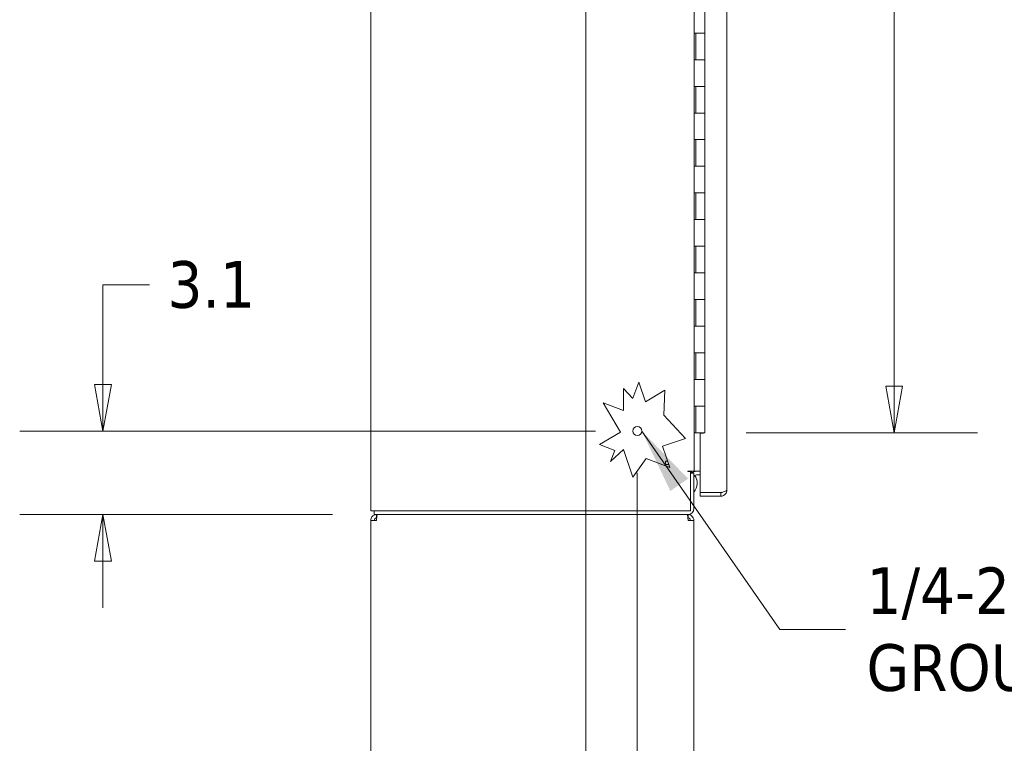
# Model space of a CAD drawing. Header units: inches. Extents: x 15 to 411, y 12 to 253.
# Tile 17 of 88: x 15 to 52, y 118 to 146. Entities that reach past the tile are written whole.
import ezdxf

# ---------------------------------------------------------------- set-up
doc = ezdxf.new("R2010")
doc.units = ezdxf.units.IN
doc.header["$LTSCALE"] = 25
doc.header["$MEASUREMENT"] = 0
doc.layers.get('0').update_dxf_attribs({"lineweight": 0})
for name, color, linetype, lineweight in [('Dimension (ANSI)', 7, 'Continuous', 5), ('Section Line (ANSI)', 7, 'Continuous', 5), ('Symbol (ANSI)', 7, 'Continuous', 5), ('Visible (ANSI)', 7, 'Continuous', 5)]:
    doc.layers.add(name, color=color, linetype=linetype, lineweight=lineweight)
doc.styles.add('ROMANS', font='tahoma.ttf')
doc.dimstyles.new('Default (ANSI)', dxfattribs={"dimscale": 25, "dimtxt": 0.07, "dimasz": 0.07, "dimexe": 0.125, "dimexo": 0.0625, "dimgap": 0.031496, "dimtad": 0, "dimtih": 1, "dimtoh": 1, "dimrnd": 1e-08, "dimzin": 0, "dimdsep": 46, "dimtxsty": 'ROMANS', "dimblk": 'Filled-1', "dimcen": 0.09, "dimdle": 0.393701, "dimclrd": 256, "dimclre": 256, "dimclrt": 256, "dimadec": 0, "dimazin": 0, "dimtfac": 0.928571, "dimtofl": 0, "dimtmove": 0, "dimatfit": 3, "dimfxl": 0, "dimtolj": 1, "dimtzin": 0, "dimlwd": -1, "dimlwe": -1, "dimarcsym": 0})
doc.dimstyles.new('Default (ANSI)$7', dxfattribs={"dimscale": 25, "dimtxt": 0.07, "dimasz": 0.098425, "dimexe": 0.125, "dimexo": 0.0625, "dimgap": 0.031496, "dimtad": 0, "dimtih": 1, "dimtoh": 1, "dimrnd": 1e-08, "dimzin": 0, "dimdsep": 46, "dimtxsty": 'ROMANS', "dimblk": 'Filled-1', "dimcen": 0.09, "dimdle": 0.393701, "dimclrd": 256, "dimclre": 256, "dimclrt": 256, "dimadec": 0, "dimazin": 0, "dimtfac": 0.928571, "dimtofl": 0, "dimtmove": 0, "dimatfit": 3, "dimfxl": 0, "dimtolj": 1, "dimtzin": 0, "dimlwd": -1, "dimlwe": -1, "dimarcsym": 0})

# ---------------------------------------------------------------- blocks, each defined once
blk = doc.blocks.new('Filled-1')
at = {"color": 0}
for p, q in [((0, 0), (-1, 0.179)), ((-1, 0.179), (-1, -0.179)), ((-1, 0), (0, 0)), ((-1, -0.179), (0, 0))]:
    blk.add_line(p, q, dxfattribs=at)
at = {"color": 0, "flags": 128}
blk.add_lwpolyline([(-1, -0.179), (0, 0)], dxfattribs=at)
at = {"color": 0}
blk.add_solid([(-1, -0.179), (0, 0), (-1, 0.179), (-1, -0.179)], dxfattribs=at)
blk = doc.blocks.new('*D9')
at = {"layer": 'Defpoints', "color": 0}
for p in [(38.094, 130.086), (18.048, 126.952), (28.228, 126.952)]:
    blk.add_point(p, dxfattribs=at)
at = {"layer": 'Dimension (ANSI)'}
for p, q in [((18.048, 131.836), (18.048, 135.566)), ((18.048, 135.566), (19.798, 135.566)), ((36.531, 130.086), (14.923, 130.086)), ((26.665, 126.952), (14.923, 126.952)), ((18.048, 125.202), (18.048, 123.452))]:
    blk.add_line(p, q, dxfattribs=at)
at = {"layer": 'Dimension (ANSI)', "xscale": 1.75000000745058, "yscale": 1.75000000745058, "zscale": 1.75000000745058}
for p, rotation in [((18.048, 130.086), 270), ((18.048, 126.952), 90)]:
    blk.add_blockref('Filled-1', p, dxfattribs=dict(at, rotation=rotation))
at = {"layer": 'Dimension (ANSI)', "insert": (22.109, 135.566), "char_height": 1.75, "attachment_point": 5, "style": 'ROMANS'}
blk.add_mtext('\\A1;3.1', dxfattribs=at)
blk = doc.blocks.new('*D16')
at = {"layer": 'Defpoints', "color": 0}
for p in [(40.623, 196.014), (40.623, 130.014), (47.737, 130.014)]:
    blk.add_point(p, dxfattribs=at)
at = {"layer": 'Dimension (ANSI)'}
for p, q in [((42.185, 196.014), (50.862, 196.014)), ((47.737, 194.264), (47.737, 185.679)), ((47.737, 131.764), (47.737, 172.937)), ((42.185, 130.014), (50.862, 130.014))]:
    blk.add_line(p, q, dxfattribs=at)
at = {"layer": 'Dimension (ANSI)', "xscale": 1.75000000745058, "yscale": 1.75000000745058, "zscale": 1.75000000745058}
for p, rotation in [((47.737, 196.014), 90), ((47.737, 130.014), 270)]:
    blk.add_blockref('Filled-1', p, dxfattribs=dict(at, rotation=rotation))
at = {"layer": 'Dimension (ANSI)', "insert": (47.737, 179.308), "char_height": 1.75, "attachment_point": 5, "style": 'ROMANS'}
blk.add_mtext('\\A1;\\fTahoma|b0|i0;\\H1.7500;66.00\\P\\fTahoma|b0|i0;\\H1.7500;CONT.\\P\\fTahoma|b0|i0;\\H1.7500;HINGE\\P\\fTahoma|b0|i0;\\H1.7500;(2 PL.)', dxfattribs=at)
blk = doc.blocks.new('*D17')
at = {"layer": 'Defpoints', "color": 0}
for p in [(38.094, 130.086), (40.219, 112.171), (38.094, 108.024)]:
    blk.add_point(p, dxfattribs=at)
at = {"layer": 'Dimension (ANSI)'}
for p, q in [((38.094, 128.523), (38.094, 104.899)), ((40.219, 110.608), (40.219, 104.899)), ((36.344, 108.024), (34.594, 108.024)), ((41.969, 108.024), (44.543, 108.024))]:
    blk.add_line(p, q, dxfattribs=at)
at = {"layer": 'Dimension (ANSI)', "xscale": 1.75000000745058, "yscale": 1.75000000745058, "zscale": 1.75000000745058}
blk.add_blockref('Filled-1', (38.094, 108.024), dxfattribs=at)
at = {"layer": 'Dimension (ANSI)', "xscale": 1.75000000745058, "yscale": 1.75000000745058, "zscale": 1.75000000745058, "rotation": 180}
blk.add_blockref('Filled-1', (40.219, 108.024), dxfattribs=at)
at = {"layer": 'Dimension (ANSI)', "insert": (46.847, 108.024), "char_height": 1.75, "attachment_point": 5, "style": 'ROMANS'}
blk.add_mtext('\\A1;2.1', dxfattribs=at)
blk = doc.blocks.new('2dTransSection1')
at = {"layer": 'Section Line (ANSI)', "linetype": 'Continuous'}
blk.add_line((1.4466, 8.1231), (1.4466, 4.3981), dxfattribs=at)

msp = doc.modelspace()

# ---------------------------------------------------------------- linework, layer by layer
at = {"layer": 'Visible (ANSI)'}
for p, q in [((28.10251, 127.08589), (28.10251, 198.94289)), ((41.45289, 198.16164), (41.45289, 127.86714)), ((40.22751, 197.45189), (40.22751, 128.57689)), ((40.62262, 145.01439), (40.62262, 146.01439)), ((40.23036, 144.01439), (40.23036, 145.01439)), ((40.23036, 145.01439), (40.29895, 145.01439)), ((40.29262, 144.01439), (40.29262, 145.01439)), ((40.62262, 145.01439), (40.29895, 145.01439)), ((40.29895, 145.01439), (40.62262, 145.01439)), ((40.62262, 144.01439), (40.62262, 145.01439)), ((40.29895, 144.01439), (40.23036, 144.01439)), ((40.29895, 144.01439), (40.62262, 144.01439)), ((40.62262, 144.01439), (40.29895, 144.01439)), ((40.62262, 143.01439), (40.62262, 144.01439)), ((40.23036, 142.01439), (40.23036, 143.01439)), ((40.23036, 143.01439), (40.29895, 143.01439)), ((40.29262, 142.01439), (40.29262, 143.01439)), ((40.62262, 143.01439), (40.29895, 143.01439)), ((40.29895, 143.01439), (40.62262, 143.01439)), ((40.62262, 142.01439), (40.62262, 143.01439)), ((40.29895, 142.01439), (40.23036, 142.01439)), ((40.29895, 142.01439), (40.62262, 142.01439)), ((40.62262, 142.01439), (40.29895, 142.01439)), ((40.62262, 141.01439), (40.62262, 142.01439)), ((40.23036, 140.01439), (40.23036, 141.01439)), ((40.23036, 141.01439), (40.29895, 141.01439)), ((40.29262, 140.01439), (40.29262, 141.01439)), ((40.62262, 141.01439), (40.29895, 141.01439)), ((40.29895, 141.01439), (40.62262, 141.01439)), ((40.62262, 140.01439), (40.62262, 141.01439)), ((40.29895, 140.01439), (40.23036, 140.01439)), ((40.29895, 140.01439), (40.62262, 140.01439)), ((40.62262, 140.01439), (40.29895, 140.01439)), ((40.62262, 139.01439), (40.62262, 140.01439)), ((40.23036, 138.01439), (40.23036, 139.01439)), ((40.23036, 139.01439), (40.29895, 139.01439)), ((40.29262, 138.01439), (40.29262, 139.01439)), ((40.62262, 139.01439), (40.29895, 139.01439)), ((40.29895, 139.01439), (40.62262, 139.01439)), ((40.62262, 138.01439), (40.62262, 139.01439)), ((40.29895, 138.01439), (40.23036, 138.01439)), ((40.29895, 138.01439), (40.62262, 138.01439)), ((40.62262, 138.01439), (40.29895, 138.01439)), ((40.62262, 137.01439), (40.62262, 138.01439)), ((40.23036, 136.01439), (40.23036, 137.01439)), ((40.23036, 137.01439), (40.29895, 137.01439)), ((40.29262, 136.01439), (40.29262, 137.01439)), ((40.62262, 137.01439), (40.29895, 137.01439)), ((40.29895, 137.01439), (40.62262, 137.01439)), ((40.62262, 136.01439), (40.62262, 137.01439)), ((40.29895, 136.01439), (40.23036, 136.01439)), ((40.29895, 136.01439), (40.62262, 136.01439)), ((40.62262, 136.01439), (40.29895, 136.01439)), ((40.62262, 135.01439), (40.62262, 136.01439)), ((40.23036, 134.01439), (40.23036, 135.01439)), ((40.23036, 135.01439), (40.29895, 135.01439)), ((40.29262, 134.01439), (40.29262, 135.01439)), ((40.62262, 135.01439), (40.29895, 135.01439)), ((40.29895, 135.01439), (40.62262, 135.01439)), ((40.62262, 134.01439), (40.62262, 135.01439)), ((40.29895, 134.01439), (40.23036, 134.01439)), ((40.29895, 134.01439), (40.62262, 134.01439)), ((40.62262, 134.01439), (40.29895, 134.01439)), ((40.62262, 133.01439), (40.62262, 134.01439)), ((40.23036, 132.01439), (40.23036, 133.01439)), ((40.23036, 133.01439), (40.29895, 133.01439)), ((40.29262, 132.01439), (40.29262, 133.01439)), ((40.62262, 133.01439), (40.29895, 133.01439)), ((40.29895, 133.01439), (40.62262, 133.01439)), ((40.62262, 132.01439), (40.62262, 133.01439)), ((37.92904, 131.32276), (38.15198, 131.91597)), ((38.15198, 131.91597), (38.39964, 131.18164)), ((40.29895, 132.01439), (40.23036, 132.01439)), ((40.29895, 132.01439), (40.62262, 132.01439)), ((40.62262, 132.01439), (40.29895, 132.01439)), ((40.62262, 131.01439), (40.62262, 132.01439)), ((37.57703, 130.85641), (37.57703, 131.68005)), ((37.57703, 131.68005), (37.91763, 131.31593)), ((38.39964, 131.18164), (39.12262, 131.61446)), ((39.12262, 131.61446), (39.08917, 130.68196)), ((37.46624, 130.04788), (36.80952, 131.14485)), ((36.80952, 131.14485), (37.57703, 130.85641)), ((37.91763, 131.31593), (37.92904, 131.32276)), ((40.23036, 130.01439), (40.23036, 131.01439)), ((40.23036, 131.01439), (40.29895, 131.01439)), ((40.29262, 130.01439), (40.29262, 131.01439)), ((40.62262, 131.01439), (40.29895, 131.01439)), ((40.29895, 131.01439), (40.62262, 131.01439)), ((40.62262, 130.01439), (40.62262, 131.01439)), ((39.08917, 130.68196), (39.90827, 129.80627)), ((36.67892, 129.57655), (37.46624, 130.04788)), ((39.90827, 129.80627), (39.04659, 129.51566)), ((40.22751, 130.01439), (40.23036, 130.01439)), ((40.29262, 130.01439), (40.23036, 130.01439)), ((40.62262, 130.01439), (40.29262, 130.01439)), ((40.58289, 129.99876), (40.45289, 129.99876)), ((40.45289, 127.77409), (40.45289, 129.99876)), ((40.58289, 130.01439), (40.58289, 129.99876)), ((37.25291, 129.36083), (36.67892, 129.57655)), ((37.57584, 129.38862), (37.09395, 128.93787)), ((37.09395, 128.93787), (37.25291, 129.36083)), ((37.92592, 128.35061), (37.57584, 129.38862)), ((39.04659, 129.51566), (39.31505, 128.71966)), ((38.42884, 129.05271), (37.92592, 128.35061)), ((39.31505, 128.71966), (38.42884, 129.05271)), ((39.23673, 128.95189), (39.15601, 128.95189)), ((39.15601, 128.82689), (39.15601, 128.95189)), ((39.27889, 128.82689), (39.14701, 128.82689)), ((39.14701, 128.82689), (39.14701, 128.78281)), ((39.15601, 128.82689), (39.27889, 128.82689)), ((39.99976, 128.57689), (40.22751, 128.57689)), ((40.09351, 128.56126), (39.99976, 128.56126)), ((40.09351, 128.56126), (40.09351, 127.08589)), ((40.32126, 128.57689), (40.22751, 128.57689)), ((40.45289, 128.57689), (40.32126, 128.57689)), ((40.21851, 128.50989), (40.09351, 128.50989)), ((40.21851, 128.50989), (40.21851, 127.17964)), ((40.45289, 128.44289), (40.31226, 128.44289)), ((40.3446, 128.124), (40.3446, 128.12432)), ((41.22514, 127.77409), (40.45289, 127.77409)), ((41.22514, 127.77339), (40.45289, 127.77339)), ((40.45289, 127.77339), (40.45289, 127.63939)), ((40.45289, 127.63939), (41.22514, 127.63939)), ((41.22514, 127.77339), (41.22514, 127.63939)), ((28.10251, 127.08589), (28.39276, 127.08589)), ((28.22751, 126.95189), (28.22751, 127.08589)), ((40.09351, 127.08589), (28.39276, 127.08589)), ((28.09351, 112.17064), (28.09351, 126.73314)), ((28.09351, 126.73314), (28.31226, 126.73314)), ((28.22751, 126.95189), (39.99076, 126.95189)), ((28.31226, 126.82689), (28.31226, 126.95189)), ((28.31226, 126.82689), (28.31849, 126.82689)), ((39.99976, 126.95189), (39.99076, 126.95189)), ((39.99976, 126.82689), (39.99353, 126.82689)), ((39.99976, 126.82689), (39.99976, 126.95189)), ((39.99976, 126.73314), (40.21851, 126.73314)), ((40.21851, 126.73314), (40.21851, 112.17064))]:
    msp.add_line(p, q, dxfattribs=at)
msp.add_circle((38.09351, 130.08589), 0.1685, dxfattribs=at)
for centre, radius, start, end in [((39.99976, 128.56907), 0.00781, 90, 270), ((40.31226, 128.34914), 0.22775, 90, 135.104351), ((39.8446, 128.12432), 0.5, 51.422, 60.144729), ((39.8446, 128.124), 0.5, 51.448864, 60.144729), ((40.31226, 128.34914), 0.09375, 90, 180), ((39.8446, 128.124), 0.5, 318.401095, 36.045883), ((39.99076, 127.17964), 0.22775, 270, 0)]:
    msp.add_arc(centre, radius, start, end, dxfattribs=at)
for centre, major_axis, ratio, start_param, end_param in [((39.8446, 128.124), (-0.43726, 0.24249), 0.99999957, 4.71238898, 4.7811391), ((39.8446, 128.12432), (-0.43694, 0.24306), 0.99999957, 4.71238898, 4.78095026), ((39.8446, 128.12432), (0.5, 0), 0.99999919, 0, 0.62864634)]:
    msp.add_ellipse(centre, major_axis=major_axis, ratio=ratio, start_param=start_param, end_param=end_param, dxfattribs=at)
for points, knots in [([(41.45289, 127.86714), (41.45289, 127.84931), (41.42001, 127.83148), (41.3662, 127.81366), (41.32639, 127.80047), (41.27585, 127.78728), (41.22514, 127.77409)], [0, 0, 0, 0, 0.90287594, 0.90287594, 0.90287594, 1.57079633, 1.57079633, 1.57079633, 1.57079633]), ([(41.22514, 127.63939), (41.29368, 127.63939), (41.3615, 127.67226), (41.40395, 127.72608), (41.43536, 127.76589), (41.45289, 127.81643), (41.45289, 127.86714)], [0, 0, 0, 0, 0.90287594, 0.90287594, 0.90287594, 1.57079633, 1.57079633, 1.57079633, 1.57079633]), ([(41.27331, 127.78675), (41.27074, 127.78518), (41.2681, 127.78375), (41.26538, 127.78246), (41.25286, 127.77651), (41.239, 127.77339), (41.22514, 127.77339)], [1.0308457, 1.0308457, 1.0308457, 1.0308457, 1.127197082, 1.127197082, 1.127197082, 1.570796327, 1.570796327, 1.570796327, 1.570796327]), ([(28.31226, 126.95189), (28.24575, 126.95189), (28.17999, 126.91963), (28.13928, 126.86704), (28.10988, 126.82906), (28.09351, 126.78117), (28.09351, 126.73314)], [0, 0, 0, 0, 0.91202272, 0.91202272, 0.91202272, 1.57079633, 1.57079633, 1.57079633, 1.57079633]), ([(28.21851, 126.73314), (28.21851, 126.76836), (28.2402, 126.80269), (28.27202, 126.81781), (28.28454, 126.82376), (28.29839, 126.82689), (28.31226, 126.82689)], [0, 0, 0, 0, 1.12719708, 1.12719708, 1.12719708, 1.57079633, 1.57079633, 1.57079633, 1.57079633]), ([(28.31226, 126.73314), (28.31653, 126.79964), (28.32081, 126.8654), (28.32509, 126.90611), (28.32818, 126.93552), (28.33126, 126.95189), (28.33435, 126.95189)], [0, 0, 0, 0, 0.91202272, 0.91202272, 0.91202272, 1.57079633, 1.57079633, 1.57079633, 1.57079633]), ([(39.97766, 126.95189), (39.98194, 126.95189), (39.98621, 126.91963), (39.99049, 126.86704), (39.99358, 126.82906), (39.99667, 126.78117), (39.99976, 126.73314)], [0, 0, 0, 0, 0.91202272, 0.91202272, 0.91202272, 1.57079633, 1.57079633, 1.57079633, 1.57079633]), ([(40.21851, 126.73314), (40.21851, 126.79964), (40.18625, 126.8654), (40.13366, 126.90611), (40.09568, 126.93552), (40.04779, 126.95189), (39.99976, 126.95189)], [0, 0, 0, 0, 0.91202272, 0.91202272, 0.91202272, 1.57079633, 1.57079633, 1.57079633, 1.57079633]), ([(40.09351, 126.73314), (40.09351, 126.76836), (40.07181, 126.80269), (40.03999, 126.81781), (40.02747, 126.82376), (40.01362, 126.82689), (39.99976, 126.82689)], [0, 0, 0, 0, 1.12719708, 1.12719708, 1.12719708, 1.57079633, 1.57079633, 1.57079633, 1.57079633])]:
    msp.add_open_spline(points, degree=3, knots=knots, dxfattribs=at)

# ---------------------------------------------------------------- block references
at = {"layer": 'Section Line (ANSI)', "xscale": 25, "yscale": 25, "zscale": 25}
msp.add_blockref('2dTransSection1', (0, 0), dxfattribs=at)

# ---------------------------------------------------------------- texts
at = {"layer": 'Symbol (ANSI)', "insert": (46.69615, 122.63652), "char_height": 1.75, "width": 19.3492704, "attachment_point": 4, "line_spacing_factor": 0.987884, "style": 'ROMANS'}
msp.add_mtext('{\\fTahoma|b0|i0;1/4-20 X 1/2" S.S.\\P\\fTahoma|b0|i0;GROUND STUD}', dxfattribs=at)

# ---------------------------------------------------------------- dimensions: what is measured, and where the dimension line sits
at = {"layer": 'Dimension (ANSI)'}
dim = msp.add_linear_dim(base=(47.73721, 130.01439), p1=(40.62262, 196.01439), p2=(40.62262, 130.01439), angle=90, text='\\fTahoma|b0|i0;\\H1.7500;<>\\P\\fTahoma|b0|i0;\\H1.7500;CONT.\\P\\fTahoma|b0|i0;\\H1.7500;HINGE\\P\\fTahoma|b0|i0;\\H1.7500;(2 PL.)', dimstyle='Default (ANSI)', override={"dimgap": 0.031496, "dimdec": 2, "dimtol": 0, "dimlim": 0, "dimtp": 0, "dimtm": 0, "dimtdec": 2, "dimatfit": 1}, dxfattribs=at)
dim.commit()
dim.dimension.update_dxf_attribs({"geometry": '*D16', "text_midpoint": (47.73721, 179.30807), "dimtype": 160})
for base, p1, p2, angle, override, picture, middle in [((18.04768, 126.95189), (38.09351, 130.08589), (28.22751, 126.95189), 90, {"dimgap": 0.031496, "dimdec": 1, "dimtol": 0, "dimlim": 0, "dimtp": 0, "dimtm": 0, "dimtdec": 2, "dimatfit": 1}, '*D9', (22.10883, 135.5659)), ((38.09351, 108.02426), (40.21851, 112.17064), (38.09351, 130.08589), 180, {"dimgap": 0.031496, "dimtih": 0, "dimtoh": 0, "dimdec": 1, "dimtol": 0, "dimlim": 0, "dimtp": 0, "dimtm": 0, "dimtdec": 1, "dimatfit": 1}, '*D17', (46.84722, 108.02426))]:
    dim = msp.add_linear_dim(base=base, p1=p1, p2=p2, angle=angle, dimstyle='Default (ANSI)', override=override, dxfattribs=at)
    dim.commit()
    dim.dimension.update_dxf_attribs({"geometry": picture, "text_midpoint": middle, "dimtype": 160})

# ---------------------------------------------------------------- leaders
at = {"layer": 'Symbol (ANSI)'}
msp.add_leader([(38.26201, 130.08589), (43.44812, 122.63652), (45.90875, 122.63652)], dimstyle='Default (ANSI)$7', override={"dimtad": 0}, dxfattribs=at)

doc.saveas('drawing.dxf')
